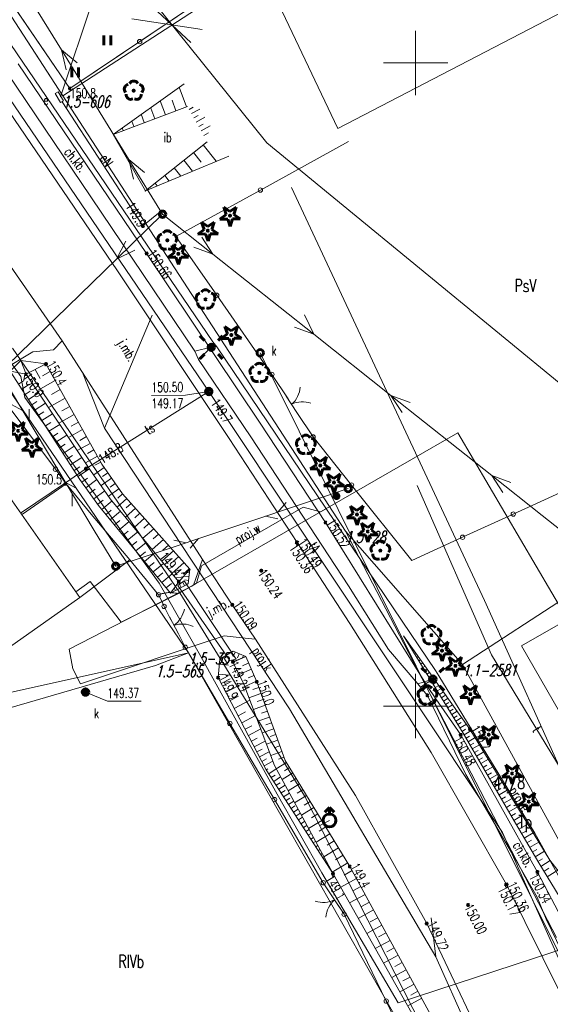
# Model space of a CAD drawing. Header units: metres. Extents: x 7582703 to 7587334, y 6019078 to 6022350.
# Tile 77 of 88: x 7584469 to 7584510, y 6021627 to 6021703. Entities that reach past the tile are written whole.
import ezdxf
from ezdxf.enums import TextEntityAlignment as Align

# ---------------------------------------------------------------- set-up
doc = ezdxf.new("R2010")
doc.units = ezdxf.units.M
doc.header["$MEASUREMENT"] = 0
doc.linetypes.add('EGDE', pattern=[0])
doc.layers.get('0').update_dxf_attribs({"color": 250, "linetype": 'CONTINUOUS', "lineweight": 100})
doc.layers.add('Dzialki', color=7, linetype='EGDE', lineweight=60)
doc.styles.get("Standard").update_dxf_attribs({"font": 'Simplex.SHX', "width": 0.75})

# ---------------------------------------------------------------- blocks, each defined once
blk = doc.blocks.new('1_OTRN')
at = {"linetype": 'Continuous'}
blk.add_circle((0, 0), 0.045, dxfattribs=at)
blk = doc.blocks.new('1_OTRS')
at = {"linetype": 'Continuous'}
blk.add_circle((0, 0), 0.045, dxfattribs=at)
blk = doc.blocks.new('1_OTZT')
at = {"linetype": 'Continuous'}
for p, q in [((-0.2625, -0.375), (-0.2625, 0.375)), ((0.2625, -0.375), (0.2625, 0.375))]:
    blk.add_line(p, q, dxfattribs=at)
blk = doc.blocks.new('1_OTZG')
at = {"linetype": 'Continuous'}
for p, q in [((-0.78225, -0.26495), (-0.3012, 0.09375)), ((-0.3012, 0.09375), (-0.4937, 0.6621)), ((-0.4937, 0.6621), (-0.0039, 0.31545)), ((-0.0039, 0.31545), (0.4771, 0.67415)), ((0.4771, 0.67415), (0.2988, 0.1012)), ((0.2988, 0.1012), (0.7886, -0.24545)), ((-0.18225, -0.2575), (-0.78225, -0.26495)), ((0.01025, -0.82585), (-0.18225, -0.2575)), ((0.1886, -0.2529), (0.01025, -0.82585)), ((0.7886, -0.24545), (0.1886, -0.2529))]:
    blk.add_line(p, q, dxfattribs=at)
blk.add_circle((0, 0), 0.045, dxfattribs=at)
blk = doc.blocks.new('1_OTZL')
at = {"linetype": 'Continuous'}
blk.add_circle((0, 0), 0.045, dxfattribs=at)
for centre, start, end in [((-0.357, 0.116), 102.14447, 221.86002), ((0, 0.375), 30.14012, 149.85988), ((0.357, 0.116), 318.13998, 77.85553), ((-0.22, -0.303), 174.14818, 293.85423), ((0.22, -0.303), 246.14577, 5.85182)]:
    blk.add_arc(centre, 0.375, start, end, dxfattribs=at)
blk = doc.blocks.new('4_SUEO_W')
at = {"linetype": 'Continuous'}
for p, q in [((-0.53035, 0.53035), (-0.8839, 0.8839)), ((0.53035, 0.53035), (0.8839, 0.8839)), ((-0.53035, -0.53035), (-0.8839, -0.8839)), ((0.53035, -0.53035), (0.8839, -0.8839))]:
    blk.add_line(p, q, dxfattribs=at)
blk.add_circle((0, 0), 0.025, dxfattribs=at)
blk = doc.blocks.new('4_SUPP')
at = {"linetype": 'Continuous'}
blk.add_circle((0, 0), 0.25, dxfattribs=at)
blk = doc.blocks.new('4_SUPS')
at = {"linetype": 'Continuous'}
blk.add_circle((0, 0), 0.0625, dxfattribs=at)
blk = doc.blocks.new('4_SUKS')
at = {"linetype": 'Continuous'}
blk.add_circle((0, 0), 0.25, dxfattribs=at)
blk = doc.blocks.new('4_SUPK')
at = {"linetype": 'Continuous'}
blk.add_circle((0, 0), 0.25, dxfattribs=at)
blk = doc.blocks.new('4_SUPW')
at = {"linetype": 'Continuous'}
blk.add_circle((0, 0), 0.25, dxfattribs=at)
blk = doc.blocks.new('4_SUTU')
at = {"linetype": 'Continuous'}
for radius in [0.2, 0.175, 0.15, 0.125, 0.1, 0.075, 0.05, 0.025, 0.00715]:
    blk.add_circle((0, 0), radius, dxfattribs=at)
blk = doc.blocks.new('4_SUWH')
at = {"linetype": 'Continuous'}
for p, q in [((0, 1), (-0.35355, 0.64645)), ((0, 1), (0.35355, 0.64645)), ((0, 0.5), (0, 1))]:
    blk.add_line(p, q, dxfattribs=at)
blk.add_circle((0, 0), 0.5, dxfattribs=at)

msp = doc.modelspace()

# ---------------------------------------------------------------- linework, layer by layer
at = {"layer": 'Dzialki', "lineweight": 9}
for p, q in [((7584488.453, 6021693.787), (7584457.95, 6021731.8)), ((7584472.58, 6021697.45), (7584458.42, 6021719.26)), ((7584458.42, 6021719.26), (7584470.15, 6021701.2)), ((7584483.93, 6021674.46), (7584453.94, 6021718.54)), ((7584482.526, 6021701.595), (7584464.361, 6021718.645)), ((7584473.14, 6021698.02), (7584501.05, 6021716.77)), ((7584472.42, 6021697.38), (7584478.472, 6021715.663)), ((7584472.58, 6021697.45), (7584497.74, 6021713.79)), ((7584526.76, 6021711.95), (7584493.95, 6021694.92)), ((7584464.45, 6021710.73), (7584473.14, 6021698.02)), ((7584467.253, 6021709.537), (7584472.489, 6021701.018)), ((7584472.58, 6021697.45), (7584488, 6021707.46)), ((7584493.95, 6021694.92), (7584488, 6021707.46)), ((7584483.982, 6021705.304), (7584478.561, 6021701.662)), ((7584476.83, 6021683.84), (7584462.62, 6021704.73)), ((7584473.14, 6021698.02), (7584468.907, 6021704.211)), ((7584483.409, 6021702.601), (7584477.962, 6021703.432)), ((7584500, 6021697.5), (7584500, 6021702.5)), ((7584468.537, 6021701.447), (7584484.242, 6021678.313)), ((7584470.15, 6021701.2), (7584472.58, 6021697.45)), ((7584478.561, 6021701.662), (7584473.14, 6021698.02)), ((7584474.762, 6021689.598), (7584467.322, 6021700.605)), ((7584472.489, 6021701.018), (7584477.724, 6021692.498)), ((7584473.7, 6021700.002), (7584472.489, 6021701.018)), ((7584472.489, 6021701.018), (7584472.848, 6021699.478)), ((7584479.1, 6021685.19), (7584469.13, 6021699.93)), ((7584497.5, 6021700), (7584502.5, 6021700)), ((7584466.87, 6021698.48), (7584476.83, 6021683.84)), ((7584476.83, 6021683.84), (7584466.87, 6021698.48)), ((7584476.497, 6021694.451), (7584482.009, 6021698.391)), ((7584482.202, 6021696.593), (7584481.629, 6021698.119)), ((7584472, 6021697.62), (7584472.22, 6021697.75)), ((7584472.42, 6021696.92), (7584472, 6021697.62)), ((7584472.22, 6021697.75), (7584472.65, 6021697.06)), ((7584494.55, 6021663.6), (7584472.58, 6021697.45)), ((7584494.55, 6021663.6), (7584472.58, 6021697.45)), ((7584472.65, 6021697.06), (7584472.42, 6021696.92)), ((7584478.81, 6021687.35), (7584472.535, 6021696.99)), ((7584476.497, 6021694.451), (7584482.282, 6021696.623)), ((7584482.282, 6021696.623), (7584476.497, 6021694.451)), ((7584479.743, 6021695.669), (7584479.435, 6021696.489)), ((7584480.563, 6021695.977), (7584480.154, 6021697.065)), ((7584481.382, 6021696.285), (7584481.075, 6021697.105)), ((7584482.414, 6021696.386), (7584482.724, 6021696.559)), ((7584478.923, 6021695.362), (7584478.679, 6021696.011)), ((7584482.591, 6021696.068), (7584483.227, 6021696.422)), ((7584482.772, 6021695.742), (7584483.098, 6021695.923)), ((7584482.958, 6021695.408), (7584483.625, 6021695.78)), ((7584477.284, 6021694.746), (7584477.205, 6021694.957)), ((7584478.103, 6021695.054), (7584477.942, 6021695.484)), ((7584483.148, 6021695.067), (7584483.489, 6021695.257)), ((7584483.342, 6021694.717), (7584484.042, 6021695.106)), ((7584479.009, 6021690.059), (7584476.497, 6021694.451)), ((7584483.541, 6021694.359), (7584483.899, 6021694.559)), ((7584483.812, 6021693.874), (7584479.009, 6021690.059)), ((7584479.009, 6021690.059), (7584483.812, 6021693.874)), ((7584483.499, 6021693.625), (7584484.508, 6021692.355)), ((7584487.946, 6021690.121), (7584494.803, 6021693.893)), ((7584525.407, 6021663.426), (7584488.453, 6021693.787)), ((7584479.009, 6021690.059), (7584485.49, 6021692.766)), ((7584482.751, 6021693.031), (7584483.345, 6021692.282)), ((7584477.724, 6021692.498), (7584480.342, 6021688.238)), ((7584478.936, 6021691.482), (7584477.724, 6021692.498)), ((7584477.724, 6021692.498), (7584478.084, 6021690.958)), ((7584482.002, 6021692.436), (7584482.675, 6021691.59)), ((7584480.506, 6021691.247), (7584480.842, 6021690.824)), ((7584481.254, 6021691.842), (7584481.758, 6021691.207)), ((7584479.757, 6021690.653), (7584479.925, 6021690.441)), ((7584482.839, 6021677.585), (7584474.762, 6021689.598)), ((7584481.375, 6021686.505), (7584487.946, 6021690.121)), ((7584505.351, 6021658.216), (7584490.348, 6021690.33)), ((7584476.762, 6021684.748), (7584480.342, 6021688.238)), ((7584480.16, 6021688.43), (7584478.81, 6021687.35)), ((7584480.342, 6021688.238), (7584480.16, 6021688.43)), ((7584480.342, 6021688.238), (7584484.257, 6021685.128)), ((7584477.487, 6021686.153), (7584476.762, 6021684.748)), ((7584484.553, 6021681.944), (7584481.375, 6021686.505)), ((7584483.394, 6021686.452), (7584484.257, 6021685.128)), ((7584476.762, 6021684.748), (7584478.185, 6021685.437)), ((7584487.93, 6021672), (7584479.1, 6021685.19)), ((7584484.257, 6021685.128), (7584482.772, 6021685.669)), ((7584484.257, 6021685.128), (7584492.087, 6021678.908)), ((7584463.02, 6021684.39), (7584469.33, 6021675.63)), ((7584468.272, 6021676.474), (7584476.762, 6021684.748)), ((7584468.51, 6021684.2), (7584472.53, 6021678.39)), ((7584476.83, 6021683.84), (7584485.52, 6021670.81)), ((7584485.52, 6021670.81), (7584476.83, 6021683.84)), ((7584485.52, 6021670.81), (7584476.83, 6021683.84)), ((7584463.69, 6021682.625), (7584471.389, 6021669.751)), ((7584488.84, 6021675.79), (7584484.553, 6021681.944)), ((7584479.526, 6021680.399), (7584475.833, 6021671.609)), ((7584491.379, 6021680.428), (7584492.087, 6021678.908)), ((7584482.36, 6021654.15), (7584464.72, 6021679.97)), ((7584482.36, 6021654.15), (7584464.72, 6021679.97)), ((7584492.087, 6021678.908), (7584490.602, 6021679.449)), ((7584492.087, 6021678.908), (7584498.089, 6021674.14)), ((7584471.87, 6021677.69), (7584472.53, 6021678.39)), ((7584472.53, 6021678.39), (7584481.91, 6021663.79)), ((7584484.242, 6021678.313), (7584484.558, 6021677.923)), ((7584467.84, 6021676.1), (7584470.25, 6021677.54)), ((7584468.687, 6021677.823), (7584481.685, 6021658.795)), ((7584470.25, 6021677.54), (7584471.87, 6021677.69)), ((7584482.839, 6021677.585), (7584484.127, 6021677.895)), ((7584483.144, 6021676.957), (7584482.839, 6021677.585)), ((7584484.127, 6021677.895), (7584483.144, 6021676.957)), ((7584484.558, 6021677.923), (7584501.563, 6021652.759)), ((7584513.758, 6021625.534), (7584487.931, 6021677.462)), ((7584468.5, 6021676.03), (7584469.32, 6021676.87)), ((7584469.32, 6021676.87), (7584469.74, 6021675.8)), ((7584469.32, 6021676.87), (7584471.28, 6021676.6)), ((7584469.74, 6021675.8), (7584471.28, 6021676.6)), ((7584471.28, 6021676.6), (7584475.62, 6021668.81)), ((7584487.188, 6021670.926), (7584483.144, 6021676.957)), ((7584469.74, 6021675.8), (7584468.5, 6021676.03)), ((7584473.91, 6021667.62), (7584468.5, 6021676.03)), ((7584469.638, 6021675.819), (7584469.547, 6021675.327)), ((7584469.74, 6021675.8), (7584474.74, 6021668.32)), ((7584470.452, 6021676.17), (7584470.822, 6021675.458)), ((7584471.606, 6021676.014), (7584471.003, 6021675.678)), ((7584471.164, 6021676.54), (7584471.226, 6021676.42)), ((7584475.833, 6021671.609), (7584474.129, 6021675.941)), ((7584469.147, 6021675.024), (7584469.543, 6021675.278)), ((7584469.33, 6021675.63), (7584469.63, 6021673.99)), ((7584471.997, 6021675.313), (7584470.672, 6021674.575)), ((7584488.84, 6021675.79), (7584490.096, 6021673.882)), ((7584467.52, 6021674.42), (7584472.016, 6021668.417)), ((7584469.402, 6021674.628), (7584470.008, 6021675.018)), ((7584469.657, 6021674.232), (7584470.053, 6021674.487)), ((7584469.913, 6021673.833), (7584470.712, 6021674.346)), ((7584472.387, 6021674.613), (7584471.712, 6021674.236)), ((7584474.41, 6021668.46), (7584483.93, 6021674.46)), ((7584483.93, 6021674.46), (7584482.11, 6021674.179)), ((7584506.762, 6021640.165), (7584483.93, 6021674.46)), ((7584469.63, 6021673.99), (7584480.07, 6021659.55)), ((7584470.173, 6021673.43), (7584470.575, 6021673.689)), ((7584470.434, 6021673.024), (7584471.246, 6021673.546)), ((7584472.763, 6021673.937), (7584471.468, 6021673.215)), ((7584479.478, 6021674.16), (7584482.11, 6021674.179)), ((7584489.959, 6021674.091), (7584490.784, 6021672.838)), ((7584498.089, 6021674.14), (7584505.919, 6021667.919)), ((7584499.575, 6021673.598), (7584498.089, 6021674.14)), ((7584498.089, 6021674.14), (7584498.953, 6021672.815)), ((7584468.599, 6021673.443), (7584469.464, 6021672.97)), ((7584469.97, 6021673.098), (7584469.977, 6021672.112)), ((7584470.698, 6021672.614), (7584471.107, 6021672.878)), ((7584470.964, 6021672.2), (7584471.791, 6021672.732)), ((7584473.124, 6021673.289), (7584472.503, 6021672.943)), ((7584490.784, 6021672.838), (7584492.04, 6021670.93)), ((7584471.232, 6021671.783), (7584471.649, 6021672.052)), ((7584473.471, 6021672.668), (7584472.278, 6021672.003)), ((7584473.803, 6021672.071), (7584473.231, 6021671.753)), ((7584493.01, 6021664.27), (7584487.93, 6021672)), ((7584473.911, 6021658.44), (7584464.696, 6021671.574)), ((7584471.503, 6021671.362), (7584472.344, 6021671.904)), ((7584471.776, 6021670.938), (7584472.2, 6021671.211)), ((7584474.122, 6021671.499), (7584473.024, 6021670.887)), ((7584490.212, 6021649.793), (7584475.833, 6021671.609)), ((7584481.685, 6021658.795), (7584503.287, 6021671.242)), ((7584511.81, 6021656.739), (7584503.287, 6021671.242)), ((7584472.051, 6021670.509), (7584472.908, 6021671.06)), ((7584474.428, 6021670.95), (7584473.901, 6021670.657)), ((7584485.52, 6021670.81), (7584490.8, 6021662.73)), ((7584490.8, 6021662.73), (7584485.52, 6021670.81)), ((7584490.8, 6021662.73), (7584485.52, 6021670.81)), ((7584494.802, 6021659.35), (7584487.188, 6021670.926)), ((7584495.029, 6021667.187), (7584492.04, 6021670.93)), ((7584471.389, 6021669.751), (7584475.033, 6021663.658)), ((7584472.329, 6021670.077), (7584472.762, 6021670.355)), ((7584472.61, 6021669.641), (7584473.482, 6021670.202)), ((7584474.721, 6021670.423), (7584473.71, 6021669.86)), ((7584475.003, 6021669.918), (7584474.518, 6021669.648)), ((7584472.893, 6021669.201), (7584473.333, 6021669.484)), ((7584473.178, 6021668.757), (7584474.066, 6021669.328)), ((7584475.273, 6021669.433), (7584474.342, 6021668.915)), ((7584475.532, 6021668.968), (7584475.086, 6021668.719)), ((7584472.016, 6021668.417), (7584472.86, 6021667.29)), ((7584472.87, 6021667.42), (7584474.41, 6021668.46)), ((7584473.466, 6021668.31), (7584473.914, 6021668.598)), ((7584473.757, 6021667.858), (7584474.66, 6021668.439)), ((7584474.74, 6021668.32), (7584476.28, 6021666.12)), ((7584475.808, 6021668.539), (7584474.987, 6021667.967)), ((7584475.62, 6021668.81), (7584477.22, 6021666.51)), ((7584469.3, 6021665.01), (7584472.87, 6021667.42)), ((7584472.8, 6021667.391), (7584473.666, 6021666.918)), ((7584475.37, 6021665.6), (7584473.91, 6021667.62)), ((7584474.06, 6021667.413), (7584474.497, 6021667.728)), ((7584474.373, 6021666.979), (7584475.24, 6021667.606)), ((7584476.38, 6021667.718), (7584475.56, 6021667.148)), ((7584476.094, 6021668.128), (7584475.684, 6021667.843)), ((7584505.919, 6021667.919), (7584509.834, 6021664.809)), ((7584507.404, 6021667.378), (7584505.919, 6021667.919)), ((7584505.919, 6021667.919), (7584506.782, 6021666.595)), ((7584514.421, 6021668.043), (7584507.598, 6021664.928)), ((7584472.86, 6021667.29), (7584469.45, 6021664.91)), ((7584474.79, 6021664.93), (7584472.86, 6021667.29)), ((7584474.684, 6021666.549), (7584475.114, 6021666.86)), ((7584474.993, 6021666.122), (7584475.847, 6021666.739)), ((7584476.949, 6021666.899), (7584476.132, 6021666.331)), ((7584476.665, 6021667.308), (7584476.256, 6021667.024)), ((7584494.77, 6021666.91), (7584492.469, 6021666.141)), ((7584499.708, 6021661.326), (7584495.029, 6021667.187)), ((7584505.912, 6021653.99), (7584500.126, 6021667.159)), ((7584473.313, 6021666.533), (7584473.321, 6021665.547)), ((7584475.299, 6021665.698), (7584475.723, 6021666.005)), ((7584475.621, 6021665.294), (7584476.421, 6021665.949)), ((7584476.28, 6021666.12), (7584481.6, 6021659.67)), ((7584477.561, 6021666.129), (7584476.819, 6021665.466)), ((7584477.236, 6021666.493), (7584476.872, 6021666.168)), ((7584477.22, 6021666.51), (7584482.47, 6021660.64)), ((7584492.469, 6021666.141), (7584485.735, 6021663.89)), ((7584480.95, 6021658.78), (7584475.37, 6021665.6)), ((7584475.949, 6021664.892), (7584476.35, 6021665.221)), ((7584476.278, 6021664.491), (7584477.082, 6021665.148)), ((7584478.23, 6021665.38), (7584477.459, 6021664.691)), ((7584477.892, 6021665.759), (7584477.514, 6021665.42)), ((7584491.259, 6021665.465), (7584483.356, 6021660.913)), ((7584489.292, 6021665.079), (7584489.939, 6021665.822)), ((7584492.624, 6021665.097), (7584491.259, 6021665.465)), ((7584493.057, 6021665.347), (7584492.624, 6021665.097)), ((7584477.79, 6021661.37), (7584474.79, 6021664.93)), ((7584476.607, 6021664.088), (7584477.01, 6021664.417)), ((7584476.937, 6021663.684), (7584477.744, 6021664.345)), ((7584478.927, 6021664.601), (7584478.124, 6021663.884)), ((7584478.575, 6021664.995), (7584478.182, 6021664.643)), ((7584488.343, 6021664.762), (7584489.308, 6021664.557)), ((7584507.598, 6021664.928), (7584503.653, 6021663.127)), ((7584509.834, 6021664.809), (7584513.76, 6021661.713)), ((7584475.033, 6021663.658), (7584476.7, 6021660.87)), ((7584477.268, 6021663.28), (7584477.672, 6021663.611)), ((7584479.652, 6021663.791), (7584478.817, 6021663.044)), ((7584479.286, 6021664.2), (7584478.877, 6021663.834)), ((7584485.735, 6021663.89), (7584479.001, 6021661.639)), ((7584481.91, 6021663.79), (7584483.45, 6021661.39)), ((7584493.01, 6021664.27), (7584500.93, 6021651.51)), ((7584510.95, 6021632.01), (7584494.55, 6021663.6)), ((7584503.65, 6021653.24), (7584494.55, 6021663.6)), ((7584510.95, 6021632.01), (7584494.55, 6021663.6)), ((7584494.55, 6021663.6), (7584503.65, 6021653.24)), ((7584520.69, 6021664.31), (7584503.65, 6021653.24)), ((7584520.69, 6021664.31), (7584503.65, 6021653.24)), ((7584477.6, 6021662.875), (7584478.41, 6021663.538)), ((7584477.932, 6021662.469), (7584478.338, 6021662.801)), ((7584480.406, 6021662.948), (7584479.537, 6021662.171)), ((7584480.025, 6021663.373), (7584479.599, 6021662.993)), ((7584482.178, 6021662.701), (7584481.214, 6021662.906)), ((7584483.127, 6021663.018), (7584482.479, 6021662.275)), ((7584503.653, 6021663.127), (7584499.708, 6021661.326)), ((7584478.264, 6021662.062), (7584479.078, 6021662.728)), ((7584481.191, 6021662.07), (7584480.287, 6021661.262)), ((7584480.795, 6021662.513), (7584480.352, 6021662.117)), ((7584490.8, 6021662.73), (7584494.9, 6021656.43)), ((7584494.9, 6021656.43), (7584490.8, 6021662.73)), ((7584494.9, 6021656.43), (7584490.8, 6021662.73)), ((7584473.907, 6021658.439), (7584477.79, 6021661.37)), ((7584479.001, 6021661.639), (7584476.7, 6021660.87)), ((7584477.79, 6021661.37), (7584480.03, 6021658.66)), ((7584478.598, 6021661.655), (7584479.005, 6021661.988)), ((7584478.932, 6021661.247), (7584479.749, 6021661.915)), ((7584481.595, 6021661.618), (7584481.134, 6021661.206)), ((7584482.74, 6021659.41), (7584483.45, 6021661.39)), ((7584483.45, 6021661.39), (7584485.76, 6021657.87)), ((7584479.267, 6021660.837), (7584479.676, 6021661.172)), ((7584479.602, 6021660.427), (7584480.422, 6021661.098)), ((7584482.007, 6021661.157), (7584481.067, 6021660.316)), ((7584481.6, 6021659.67), (7584482.47, 6021660.64)), ((7584482.428, 6021660.687), (7584481.948, 6021660.258)), ((7584482.33, 6021659.51), (7584482.47, 6021660.64)), ((7584483.356, 6021660.913), (7584482.988, 6021659.548)), ((7584479.938, 6021660.017), (7584480.349, 6021660.353)), ((7584480.275, 6021659.605), (7584481.098, 6021660.279)), ((7584482.01, 6021659.74), (7584481.53, 6021659.37)), ((7584482.399, 6021660.063), (7584481.997, 6021660.113)), ((7584486.07, 6021653.64), (7584482.01, 6021659.74)), ((7584482.363, 6021659.775), (7584482.074, 6021659.81)), ((7584482.434, 6021660.352), (7584482.234, 6021660.376)), ((7584473.08, 6021654.42), (7584482.74, 6021659.41)), ((7584473.592, 6021658.894), (7584474.71, 6021659.679)), ((7584474.71, 6021659.679), (7584477.121, 6021656.522)), ((7584480.07, 6021659.55), (7584483.19, 6021654.09)), ((7584480.612, 6021659.193), (7584481.025, 6021659.53)), ((7584480.95, 6021658.78), (7584481.6, 6021659.67)), ((7584480.95, 6021658.78), (7584482.33, 6021659.51)), ((7584481.355, 6021658.994), (7584481.25, 6021659.191)), ((7584481.53, 6021659.37), (7584485.58, 6021653.55)), ((7584481.797, 6021659.228), (7584481.578, 6021659.641)), ((7584482.052, 6021659.363), (7584481.917, 6021659.618)), ((7584482.309, 6021659.499), (7584482.287, 6021659.54)), ((7584482.988, 6021659.548), (7584482.555, 6021659.298)), ((7584497.888, 6021654.412), (7584494.802, 6021659.35)), ((7584516.229, 6021659.285), (7584508.231, 6021654.677)), ((7584466.504, 6021653.235), (7584473.911, 6021658.44)), ((7584477.121, 6021656.522), (7584481.685, 6021658.795)), ((7584480.03, 6021658.66), (7584480.126, 6021658.691)), ((7584480.03, 6021658.66), (7584480.245, 6021658.205)), ((7584480.126, 6021658.691), (7584480.222, 6021658.721)), ((7584480.222, 6021658.721), (7584480.309, 6021658.747)), ((7584480.245, 6021658.205), (7584480.46, 6021657.75)), ((7584480.309, 6021658.747), (7584480.411, 6021658.766)), ((7584480.411, 6021658.766), (7584480.501, 6021658.786)), ((7584480.501, 6021658.786), (7584480.594, 6021658.8)), ((7584480.594, 6021658.8), (7584480.69, 6021658.809)), ((7584480.69, 6021658.809), (7584480.783, 6021658.823)), ((7584480.783, 6021658.823), (7584480.872, 6021658.82)), ((7584480.872, 6021658.82), (7584480.971, 6021658.823)), ((7584480.971, 6021658.823), (7584481.051, 6021658.816)), ((7584481.051, 6021658.816), (7584481.141, 6021658.814)), ((7584481.141, 6021658.814), (7584481.224, 6021658.801)), ((7584481.224, 6021658.801), (7584481.307, 6021658.789)), ((7584481.307, 6021658.789), (7584481.394, 6021658.77)), ((7584481.394, 6021658.77), (7584481.42, 6021658.76)), ((7584491.38, 6021643.024), (7584481.685, 6021658.795)), ((7584524.917, 6021614.714), (7584505.351, 6021658.216)), ((7584480.46, 6021657.75), (7584480.994, 6021656.715)), ((7584485.76, 6021657.87), (7584487.57, 6021655.19)), ((7584480.879, 6021656.938), (7584481.566, 6021655.605)), ((7584494.9, 6021656.43), (7584501.21, 6021646.39)), ((7584501.21, 6021646.39), (7584494.9, 6021656.43)), ((7584501.21, 6021646.39), (7584494.9, 6021656.43)), ((7584485.12, 6021655.45), (7584473.96, 6021651.74)), ((7584481.566, 6021655.605), (7584482.1, 6021654.57)), ((7584486.984, 6021655.252), (7584485.12, 6021655.45)), ((7584487.57, 6021655.19), (7584486.984, 6021655.252)), ((7584487.57, 6021655.19), (7584495.34, 6021643.04)), ((7584499.07, 6021655.45), (7584503.7, 6021647.9)), ((7584504.23, 6021648.21), (7584499.07, 6021655.45)), ((7584499.127, 6021655.358), (7584499.133, 6021655.362)), ((7584473.37, 6021652.9), (7584473.08, 6021654.42)), ((7584485.569, 6021648.65), (7584482.1, 6021654.57)), ((7584500.168, 6021651.738), (7584497.888, 6021654.412)), ((7584499.287, 6021655.096), (7584499.311, 6021655.111)), ((7584499.447, 6021654.835), (7584499.49, 6021654.861)), ((7584499.608, 6021654.573), (7584499.668, 6021654.611)), ((7584499.768, 6021654.312), (7584499.847, 6021654.36)), ((7584508.231, 6021654.677), (7584513.747, 6021645.096)), ((7584482.36, 6021654.15), (7584442.4, 6021645.23)), ((7584479.79, 6021653.15), (7584482.36, 6021654.15)), ((7584482.36, 6021654.15), (7584502.06, 6021619.49)), ((7584502.06, 6021619.49), (7584482.36, 6021654.15)), ((7584483.19, 6021654.09), (7584489.24, 6021643.14)), ((7584484.661, 6021652.225), (7584484.8, 6021653.64)), ((7584484.8, 6021653.64), (7584485.83, 6021654.26)), ((7584485.064, 6021653.799), (7584485.381, 6021653.273)), ((7584485.58, 6021653.55), (7584486.07, 6021653.64)), ((7584485.663, 6021654.159), (7584485.845, 6021653.857)), ((7584486.82, 6021653.85), (7584485.81, 6021653.44)), ((7584486.82, 6021653.85), (7584485.819, 6021653.421)), ((7584485.83, 6021654.26), (7584486.82, 6021653.85)), ((7584485.975, 6021654.2), (7584485.856, 6021653.912)), ((7584486.301, 6021654.065), (7584486.166, 6021653.739)), ((7584486.627, 6021653.93), (7584486.549, 6021653.74)), ((7584486.82, 6021653.85), (7584487.66, 6021651.89)), ((7584499.928, 6021654.05), (7584500.025, 6021654.11)), ((7584500.089, 6021653.789), (7584500.204, 6021653.859)), ((7584500.249, 6021653.527), (7584500.382, 6021653.609)), ((7584511.843, 6021644.222), (7584505.912, 6021653.99)), ((7584463.3, 6021648.38), (7584479.79, 6021653.15)), ((7584473.96, 6021651.74), (7584473.37, 6021652.9)), ((7584484.762, 6021653.252), (7584485.457, 6021653.184)), ((7584485.81, 6021653.44), (7584486.66, 6021651.71)), ((7584487.243, 6021652.862), (7584486.294, 6021652.455)), ((7584487.034, 6021653.35), (7584486.547, 6021653.141)), ((7584500.409, 6021653.266), (7584500.561, 6021653.359)), ((7584500.57, 6021653.004), (7584500.739, 6021653.108)), ((7584500.73, 6021652.743), (7584500.917, 6021652.858)), ((7584503.65, 6021653.24), (7584514.61, 6021633.19)), ((7584503.65, 6021653.24), (7584514.61, 6021633.19)), ((7584488.4, 6021645.05), (7584484.661, 6021652.225)), ((7584484.686, 6021652.477), (7584485.536, 6021652.394)), ((7584484.903, 6021651.76), (7584485.593, 6021652.12)), ((7584487.447, 6021652.387), (7584486.984, 6021652.189)), ((7584500, 6021647.5), (7584500, 6021652.5)), ((7584501.345, 6021652.097), (7584500.168, 6021651.738)), ((7584500.389, 6021651.48), (7584501.345, 6021652.097)), ((7584500.89, 6021652.481), (7584501.096, 6021652.607)), ((7584501.051, 6021652.22), (7584501.274, 6021652.357)), ((7584501.211, 6021651.958), (7584501.453, 6021652.107)), ((7584501.563, 6021652.759), (7584501.802, 6021652.357)), ((7584501.802, 6021652.357), (7584509.273, 6021640.121)), ((7584485.258, 6021651.079), (7584486.621, 6021651.789)), ((7584486.66, 6021651.71), (7584489.04, 6021645.37)), ((7584487.645, 6021651.925), (7584486.727, 6021651.532)), ((7584487.817, 6021651.456), (7584487.35, 6021651.287)), ((7584487.66, 6021651.89), (7584489.87, 6021645.78)), ((7584500.1, 6021650.96), (7584500.93, 6021651.51)), ((7584500.389, 6021651.48), (7584500.168, 6021651.738)), ((7584500.934, 6021650.834), (7584500.389, 6021651.48)), ((7584500.93, 6021651.51), (7584501.58, 6021650.56)), ((7584501.372, 6021651.697), (7584501.631, 6021651.856)), ((7584501.532, 6021651.435), (7584501.81, 6021651.606)), ((7584501.692, 6021651.174), (7584501.954, 6021651.334)), ((7584474.35, 6021651.092), (7584476.056, 6021650.373)), ((7584485.595, 6021650.433), (7584486.241, 6021650.77)), ((7584487.986, 6021650.989), (7584487.057, 6021650.653)), ((7584500.7, 6021650.01), (7584500.1, 6021650.96)), ((7584501.58, 6021650.56), (7584500.7, 6021650.01)), ((7584503.899, 6021644.675), (7584500.934, 6021650.834)), ((7584501.58, 6021650.56), (7584503.51, 6021647.77)), ((7584501.853, 6021650.912), (7584502.167, 6021651.105)), ((7584502.013, 6021650.651), (7584502.274, 6021650.811)), ((7584502.173, 6021650.39), (7584502.524, 6021650.604)), ((7584476.056, 6021650.373), (7584478.689, 6021650.392)), ((7584485.912, 6021649.825), (7584487.13, 6021650.459)), ((7584488.321, 6021650.063), (7584487.403, 6021649.731)), ((7584488.154, 6021650.524), (7584487.692, 6021650.357)), ((7584501.572, 6021630.496), (7584490.212, 6021649.793)), ((7584497.5, 6021650), (7584502.5, 6021650)), ((7584502.334, 6021650.128), (7584502.595, 6021650.288)), ((7584502.494, 6021649.867), (7584502.88, 6021650.104)), ((7584486.211, 6021649.251), (7584486.785, 6021649.55)), ((7584486.493, 6021648.71), (7584487.575, 6021649.274)), ((7584488.652, 6021649.147), (7584487.745, 6021648.819)), ((7584488.487, 6021649.604), (7584488.031, 6021649.439)), ((7584502.654, 6021649.605), (7584502.916, 6021649.765)), ((7584502.815, 6021649.344), (7584503.237, 6021649.603)), ((7584502.975, 6021649.082), (7584503.237, 6021649.242)), ((7584503.135, 6021648.821), (7584503.594, 6021649.102)), ((7584489.038, 6021642.731), (7584485.569, 6021648.65)), ((7584486.759, 6021648.2), (7584487.268, 6021648.466)), ((7584488.979, 6021648.243), (7584488.083, 6021647.919)), ((7584488.816, 6021648.694), (7584488.365, 6021648.531)), ((7584503.296, 6021648.559), (7584503.557, 6021648.719)), ((7584503.456, 6021648.298), (7584503.951, 6021648.601)), ((7584487.009, 6021647.72), (7584487.97, 6021648.22)), ((7584487.245, 6021647.267), (7584487.698, 6021647.503)), ((7584489.141, 6021647.795), (7584488.696, 6021647.634)), ((7584503.51, 6021647.77), (7584509.48, 6021637.1)), ((7584503.617, 6021648.036), (7584503.878, 6021648.196)), ((7584503.7, 6021647.9), (7584507.515, 6021641.335)), ((7584503.775, 6021647.771), (7584504.308, 6021648.081)), ((7584503.932, 6021647.502), (7584504.201, 6021647.658)), ((7584504.09, 6021647.229), (7584504.635, 6021647.546)), ((7584510.44, 6021638.03), (7584504.23, 6021648.21)), ((7584487.467, 6021646.84), (7584488.321, 6021647.285)), ((7584489.302, 6021647.35), (7584488.417, 6021647.03)), ((7584489.462, 6021646.907), (7584489.022, 6021646.748)), ((7584504.25, 6021646.953), (7584504.526, 6021647.114)), ((7584504.412, 6021646.675), (7584504.969, 6021646.999)), ((7584487.677, 6021646.437), (7584488.079, 6021646.647)), ((7584487.875, 6021646.058), (7584488.633, 6021646.453)), ((7584489.621, 6021646.467), (7584488.747, 6021646.151)), ((7584489.78, 6021646.03), (7584489.345, 6021645.873)), ((7584501.21, 6021646.39), (7584507.08, 6021636.13)), ((7584507.08, 6021636.13), (7584501.21, 6021646.39)), ((7584507.08, 6021636.13), (7584501.21, 6021646.39)), ((7584504.576, 6021646.393), (7584504.857, 6021646.557)), ((7584504.741, 6021646.109), (7584505.31, 6021646.44)), ((7584504.908, 6021645.821), (7584505.196, 6021645.989)), ((7584488.061, 6021645.701), (7584488.419, 6021645.887)), ((7584488.237, 6021645.364), (7584488.911, 6021645.715)), ((7584489.04, 6021645.37), (7584493.59, 6021636.96)), ((7584489.972, 6021645.613), (7584489.173, 6021645.125)), ((7584490.216, 6021645.213), (7584489.806, 6021644.963)), ((7584489.87, 6021645.78), (7584494.9, 6021637.53)), ((7584505.077, 6021645.531), (7584505.658, 6021645.869)), ((7584505.248, 6021645.237), (7584505.542, 6021645.408)), ((7584505.42, 6021644.94), (7584506.014, 6021645.285)), ((7584493.59, 6021636.96), (7584488.4, 6021645.05)), ((7584488.404, 6021645.044), (7584488.532, 6021645.126)), ((7584488.596, 6021644.745), (7584489.177, 6021645.117)), ((7584488.788, 6021644.445), (7584489.087, 6021644.637)), ((7584488.98, 6021644.146), (7584489.516, 6021644.49)), ((7584490.466, 6021644.803), (7584489.625, 6021644.29)), ((7584507.645, 6021638.301), (7584503.899, 6021644.675)), ((7584505.595, 6021644.64), (7584505.895, 6021644.814)), ((7584505.771, 6021644.337), (7584506.378, 6021644.689)), ((7584489.172, 6021643.847), (7584489.471, 6021644.039)), ((7584489.364, 6021643.547), (7584489.856, 6021643.862)), ((7584490.986, 6021643.95), (7584490.1, 6021643.411)), ((7584490.722, 6021644.382), (7584490.291, 6021644.119)), ((7584505.949, 6021644.03), (7584506.256, 6021644.208)), ((7584506.129, 6021643.72), (7584506.749, 6021644.08)), ((7584489.24, 6021643.14), (7584492.71, 6021637.04)), ((7584489.556, 6021643.248), (7584489.856, 6021643.44)), ((7584489.748, 6021642.948), (7584490.195, 6021643.235)), ((7584491.532, 6021643.054), (7584490.601, 6021642.485)), ((7584491.255, 6021643.508), (7584490.801, 6021643.231)), ((7584500.652, 6021624.81), (7584491.38, 6021643.024)), ((7584495.34, 6021643.04), (7584500.87, 6021633.09)), ((7584506.311, 6021643.407), (7584506.625, 6021643.589)), ((7584506.495, 6021643.09), (7584507.129, 6021643.458)), ((7584506.681, 6021642.77), (7584507.002, 6021642.956)), ((7584492.83, 6021636.26), (7584489.038, 6021642.731)), ((7584489.94, 6021642.649), (7584490.24, 6021642.841)), ((7584490.132, 6021642.349), (7584490.535, 6021642.607)), ((7584490.325, 6021642.05), (7584490.624, 6021642.242)), ((7584491.816, 6021642.588), (7584491.338, 6021642.296)), ((7584506.869, 6021642.447), (7584507.516, 6021642.823)), ((7584507.06, 6021642.12), (7584507.386, 6021642.31)), ((7584507.252, 6021641.789), (7584507.913, 6021642.173)), ((7584490.517, 6021641.751), (7584490.874, 6021641.98)), ((7584490.709, 6021641.451), (7584491.008, 6021641.643)), ((7584490.901, 6021641.152), (7584491.214, 6021641.352)), ((7584492.108, 6021642.11), (7584491.127, 6021641.512)), ((7584492.407, 6021641.62), (7584491.904, 6021641.313)), ((7584507.446, 6021641.455), (7584507.78, 6021641.649)), ((7584507.642, 6021641.117), (7584508.317, 6021641.51)), ((7584491.093, 6021640.852), (7584491.383, 6021641.039)), ((7584491.285, 6021640.553), (7584491.553, 6021640.725)), ((7584492.713, 6021641.117), (7584491.681, 6021640.488)), ((7584493.028, 6021640.601), (7584492.499, 6021640.278)), ((7584493.314, 6021641.108), (7584492.553, 6021640.72)), ((7584507.515, 6021641.335), (7584509.57, 6021637.8)), ((7584507.84, 6021640.776), (7584508.182, 6021640.975)), ((7584508.041, 6021640.431), (7584508.731, 6021640.832)), ((7584491.477, 6021640.254), (7584491.723, 6021640.411)), ((7584491.669, 6021639.954), (7584491.893, 6021640.097)), ((7584493.35, 6021640.072), (7584492.265, 6021639.41)), ((7584516.53, 6021618.18), (7584506.762, 6021640.165)), ((7584508.243, 6021640.083), (7584508.592, 6021640.285)), ((7584508.448, 6021639.73), (7584509.153, 6021640.14)), ((7584509.273, 6021640.121), (7584512.819, 6021633.701)), ((7584491.861, 6021639.655), (7584492.062, 6021639.784)), ((7584492.053, 6021639.355), (7584492.232, 6021639.47)), ((7584492.245, 6021639.056), (7584492.402, 6021639.156)), ((7584493.681, 6021639.529), (7584493.125, 6021639.189)), ((7584508.655, 6021639.374), (7584509.011, 6021639.581)), ((7584508.864, 6021639.014), (7584509.584, 6021639.432)), ((7584492.437, 6021638.756), (7584492.572, 6021638.842)), ((7584492.63, 6021638.457), (7584492.741, 6021638.529)), ((7584494.021, 6021638.972), (7584492.878, 6021638.275)), ((7584494.369, 6021638.401), (7584493.783, 6021638.043)), ((7584509.458, 6021635.154), (7584507.645, 6021638.301)), ((7584509.076, 6021638.65), (7584509.44, 6021638.862)), ((7584509.29, 6021638.282), (7584510.025, 6021638.71)), ((7584492.822, 6021638.158), (7584492.911, 6021638.215)), ((7584493.014, 6021637.858), (7584493.081, 6021637.901)), ((7584493.206, 6021637.559), (7584493.251, 6021637.587)), ((7584494.726, 6021637.815), (7584493.524, 6021637.082)), ((7584494.9, 6021637.53), (7584505.98, 6021617.18)), ((7584509.506, 6021637.911), (7584509.877, 6021638.127)), ((7584509.57, 6021637.8), (7584513.27, 6021631.75)), ((7584509.73, 6021637.539), (7584510.47, 6021637.992)), ((7584513.9, 6021633.55), (7584510.44, 6021638.03)), ((7584492.71, 6021637.04), (7584498.66, 6021626.93)), ((7584493.398, 6021637.259), (7584493.42, 6021637.274)), ((7584504.88, 6021616.98), (7584493.59, 6021636.96)), ((7584495.077, 6021637.204), (7584494.456, 6021636.866)), ((7584509.48, 6021637.1), (7584513.04, 6021630.25)), ((7584509.969, 6021637.148), (7584510.36, 6021637.387)), ((7584510.222, 6021636.734), (7584511.05, 6021637.24)), ((7584493.295, 6021635.556), (7584492.83, 6021636.26)), ((7584495.416, 6021636.583), (7584494.182, 6021635.912)), ((7584507.08, 6021636.13), (7584511.31, 6021627.55)), ((7584511.31, 6021627.55), (7584507.08, 6021636.13)), ((7584511.31, 6021627.55), (7584507.08, 6021636.13)), ((7584494.123, 6021634.305), (7584493.295, 6021635.556)), ((7584496.084, 6021635.355), (7584494.871, 6021634.694)), ((7584495.751, 6021635.966), (7584495.14, 6021635.633)), ((7584494.45, 6021633.81), (7584493.985, 6021634.514)), ((7584496.415, 6021634.748), (7584495.813, 6021634.42)), ((7584510.161, 6021633.429), (7584509.458, 6021635.154)), ((7584494.45, 6021633.81), (7584497.72, 6021627.061)), ((7584496.743, 6021634.146), (7584495.548, 6021633.495)), ((7584497.391, 6021632.955), (7584496.215, 6021632.315)), ((7584497.068, 6021633.548), (7584496.475, 6021633.225)), ((7584500.87, 6021633.09), (7584508.38, 6021617.28)), ((7584501.218, 6021633.549), (7584501.572, 6021630.496)), ((7584512.983, 6021627.529), (7584510.161, 6021633.429)), ((7584497.711, 6021632.367), (7584497.127, 6021632.05)), ((7584498.029, 6021631.784), (7584496.871, 6021631.154)), ((7584498.66, 6021626.93), (7584513.3, 6021631.74)), ((7584498.656, 6021630.631), (7584497.517, 6021630.011)), ((7584498.344, 6021631.205), (7584497.769, 6021630.893)), ((7584498.967, 6021630.061), (7584498.401, 6021629.754)), ((7584510.244, 6021611.274), (7584501.572, 6021630.496)), ((7584499.274, 6021629.496), (7584498.153, 6021628.885)), ((7584499.883, 6021628.379), (7584498.779, 6021627.778)), ((7584499.58, 6021628.935), (7584499.023, 6021628.632)), ((7584500.183, 6021627.827), (7584499.635, 6021627.529)), ((7584497.72, 6021627.061), (7584499.77, 6021622.83)), ((7584500.481, 6021627.279), (7584499.395, 6021626.688))]:
    msp.add_line(p, q, dxfattribs=at)
for centre in [(7584478.561, 6021701.662), (7584487.946, 6021690.121), (7584484.553, 6021681.944), (7584488.84, 6021675.79), (7584492.04, 6021670.93), (7584472.016, 6021668.417), (7584495.029, 6021667.187), (7584507.598, 6021664.928), (7584503.653, 6021663.127), (7584480.03, 6021658.66), (7584480.46, 6021657.75), (7584480.46, 6021657.75), (7584482.1, 6021654.57), (7584485.569, 6021648.65), (7584489.038, 6021642.731), (7584492.83, 6021636.26), (7584494.45, 6021633.81), (7584497.72, 6021627.061)]:
    msp.add_circle(centre, 0.17, dxfattribs=at)
for centre, start, end in [((7584489.051, 6021674.967), 311.30681, 355.38118), ((7584491.23, 6021671.658), 71.34353, 115.4179), ((7584480.069, 6021657.905), 305.22566, 349.30004), ((7584481.885, 6021654.384), 65.26239, 109.33676), ((7584492.847, 6021636.735), 251.45483, 295.5292), ((7584495.032, 6021633.431), 131.41811, 175.49248)]:
    msp.add_arc(centre, 2, start, end, dxfattribs=at)
for p in [(7584479.009, 6021690.059), (7584469.74, 6021675.8), (7584482.47, 6021660.64), (7584480.95, 6021658.78), (7584493.59, 6021636.96)]:
    msp.add_point(p, dxfattribs=at)

# ---------------------------------------------------------------- block references
for name, p in [('1_OTZT', (7584476.05, 6021701.77)), ('1_OTZT', (7584473.55, 6021699.27)), ('1_OTRN', (7584473.14, 6021698.02)), ('1_OTZL', (7584478.1, 6021697.85)), ('4_SUPP', (7584480.342, 6021688.238)), ('1_OTZG', (7584485.584, 6021688.126)), ('4_SUPS', (7584478.81, 6021687.35)), ('1_OTZG', (7584483.862, 6021686.963)), ('1_OTZL', (7584480.71, 6021686.21)), ('1_OTZG', (7584481.56, 6021685.16)), ('1_OTRS', (7584479.1, 6021685.19)), ('1_OTZL', (7584483.68, 6021681.62)), ('1_OTZG', (7584485.68, 6021678.85)), ('4_SUEO_W', (7584484.127, 6021677.895)), ('4_SUPP', (7584484.127, 6021677.895)), ('4_SUKS', (7584487.931, 6021677.462)), ('1_OTRN', (7584471.28, 6021676.6)), ('1_OTZL', (7584487.86, 6021675.91)), ('1_OTRN', (7584469.74, 6021675.8)), ('4_SUPK', (7584483.93, 6021674.46)), ('4_SUPS', (7584483.93, 6021674.46)), ('4_SUPS', (7584483.93, 6021674.46)), ('1_OTZG', (7584469.119, 6021671.397)), ('1_OTZG', (7584470.19, 6021670.16)), ('1_OTZL', (7584491.48, 6021670.32)), ('1_OTZG', (7584492.6, 6021668.7)), ('4_SUPS', (7584474.41, 6021668.46)), ('1_OTZG', (7584493.66, 6021667.38)), ('4_SUPP', (7584494.77, 6021666.91)), ('4_SUTU', (7584493.85, 6021666.33)), ('1_OTZG', (7584495.45, 6021664.89)), ('1_OTRS', (7584493.01, 6021664.27)), ('1_OTZG', (7584496.29, 6021663.57)), ('1_OTZL', (7584497.27, 6021662.09)), ('1_OTRS', (7584490.78, 6021662.71)), ('1_OTRS', (7584490.8, 6021662.73)), ('4_SUPP', (7584476.7, 6021660.87)), ('1_OTRS', (7584488.02, 6021660.53)), ('1_OTRS', (7584481.6, 6021659.67)), ('1_OTRS', (7584485.76, 6021657.87)), ('1_OTZL', (7584501.24, 6021655.52)), ('1_OTZG', (7584502.06, 6021654.31)), ('1_OTZG', (7584503.1, 6021653.13)), ('1_OTRS', (7584485.81, 6021653.44)), ('4_SUEO_W', (7584501.345, 6021652.097)), ('1_OTRN', (7584484.66, 6021652.21)), ('4_SUPP', (7584501.345, 6021652.097)), ('1_OTRN', (7584487.66, 6021651.89)), ('1_OTZL', (7584500.93, 6021650.83)), ('1_OTZG', (7584504.26, 6021650.93)), ('4_SUPS', (7584474.35, 6021651.092)), ('1_OTRN', (7584504.23, 6021648.21)), ('1_OTZG', (7584505.69, 6021647.78)), ('1_OTRS', (7584503.51, 6021647.77)), ('1_OTZG', (7584507.51, 6021644.76)), ('1_OTZG', (7584508.8, 6021642.57)), ('4_SUWH', (7584493.314, 6021641.108)), ('1_OTRN', (7584494.9, 6021637.53)), ('1_OTRN', (7584493.59, 6021636.96)), ('1_OTRS', (7584509.48, 6021637.1)), ('1_OTRS', (7584507.04, 6021636.12)), ('1_OTRS', (7584507.08, 6021636.13)), ('1_OTRS', (7584504.09, 6021634.54)), ('1_OTRS', (7584500.87, 6021633.09))]:
    msp.add_blockref(name, p, dxfattribs=at)
at = {"layer": 'Dzialki', "lineweight": 9, "rotation": 0.4139540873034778}
for name, p in [('1_OTRN', (7584472.79, 6021667.28)), ('4_SUPW', (7584474.35, 6021651.092))]:
    msp.add_blockref(name, p, dxfattribs=at)

# ---------------------------------------------------------------- texts
at = {"layer": 'Dzialki', "lineweight": 9, "width": 0.7}
for s, height, p in [('150.8', 0.75, (7584473.14, 6021698.02)), ('e', 0.75, (7584471.07, 6021697.487)), ('PsV', 1, (7584507.705, 6021683.196)), ('k', 0.75, (7584475.018, 6021649.814)), ('47/8', 1, (7584506.049, 6021644.559)), ('Tp', 1, (7584507.997, 6021641.518)), ('RIVb', 1, (7584476.912, 6021630.649))]:
    msp.add_text(s, height=height, dxfattribs=at).set_placement(p, align=Align.TOP_LEFT)
at = {"layer": 'Dzialki', "lineweight": 9, "oblique": 15, "width": 0.7}
for s, p in [('1.5-606', (7584472.58, 6021697.45)), ('1.5-28', (7584494.55, 6021663.6)), ('1.5-35', (7584482.36, 6021654.15)), ('1.5-565', (7584479.79, 6021653.15)), ('1.1-2581', (7584503.65, 6021653.24))]:
    msp.add_text(s, height=0.9, dxfattribs=at).set_placement(p, align=Align.TOP_LEFT)
at = {"layer": 'Dzialki', "lineweight": 9, "width": 0.7}
msp.add_text('ib', height=0.75, dxfattribs=at).set_placement((7584480.735, 6021694.228), align=Align.MIDDLE)
for s, rotation, p in [('ch.kb.', 308.92754, (7584473.579, 6021692.474)), ('j.mb.', 300.6, (7584477.5, 6021677.62)), ('ts', 32.22127, (7584479.333, 6021671.563)), ('tA', 303.36336, (7584492.147, 6021662.361)), ('j.mb.', 27.51202, (7584484.691, 6021657.574)), ('t', 301.2659, (7584509.429, 6021648.197)), ('ch.kb.', 300.73549, (7584508.378, 6021638.477))]:
    msp.add_text(s, height=0.75, rotation=rotation, dxfattribs=at).set_placement(p, align=Align.MIDDLE)
for s, rotation, p in [('eN', 303.06146, (7584475.425, 6021692.6)), ('150.66', 303.80019, (7584479.1, 6021685.19)), ('150.4', 299.12325, (7584471.28, 6021676.6)), ('150.52', 301.82745, (7584493.01, 6021664.27)), ('150.49', 303.05582, (7584490.8, 6021662.73)), ('150.09', 304.03403, (7584485.76, 6021657.87)), ('149.9', 297.70907, (7584484.66, 6021652.21)), ('149.37', 0.41401, (7584476.054, 6021650.623)), ('150.0', 289.88516, (7584487.66, 6021651.89)), ('150.2', 301.38401, (7584504.23, 6021648.21)), ('149.4', 298.56705, (7584494.9, 6021637.53)), ('150.36', 296.24362, (7584507.08, 6021636.13)), ('149.72', 295.40846, (7584500.87, 6021633.09))]:
    msp.add_text(s, height=0.75, rotation=rotation, dxfattribs=at).set_placement(p)
msp.add_text('149.9', height=0.75, rotation=301.21753, dxfattribs=at).set_placement((7584478.81, 6021687.35), align=Align.MIDDLE_RIGHT)
msp.add_text('k', height=0.75, dxfattribs=at).set_placement((7584488.817, 6021677.265))
for s, rotation, p in [('150.0', 303.76071, (7584469.74, 6021675.8)), ('149.7', 303.6535, (7584484.376, 6021673.79)), ('148.8', 32.22127, (7584475.45, 6021669.115)), ('150.24', 303.97033, (7584488.02, 6021660.53)), ('149.24', 294.0464, (7584485.81, 6021653.44)), ('150.00', 297.72917, (7584504.09, 6021634.54))]:
    msp.add_text(s, height=0.75, rotation=rotation, dxfattribs=at).set_placement(p, align=Align.MIDDLE_LEFT)
for s, rotation, p in [('150.50', 0.40999, (7584479.47, 6021675.16)), ('149.17', 0.40999, (7584479.479, 6021673.91)), ('150.36', 302.71738, (7584490.78, 6021662.71)), ('150.48', 299.14229, (7584503.51, 6021647.77)), ('149.1', 299.63367, (7584493.59, 6021636.96)), ('150.34', 296.59869, (7584509.48, 6021637.1)), ('150.17', 296.16182, (7584507.04, 6021636.12))]:
    msp.add_text(s, height=0.75, rotation=rotation, dxfattribs=at).set_placement(p, align=Align.TOP_LEFT)
msp.add_text('150.5', height=0.75, dxfattribs=at).set_placement((7584472.519, 6021667.245), align=Align.RIGHT)
for s, rotation, p in [('proj.w', 29.93876, (7584487.137, 6021663.091)), ('proj.k', 303.38918, (7584487.796, 6021653.459)), ('proj.e', 301.40585, (7584507.773, 6021642.577))]:
    msp.add_text(s, height=0.75, rotation=rotation, dxfattribs=at).set_placement(p, align=Align.CENTER)
msp.add_text('149.42', height=0.75, rotation=309.38962, dxfattribs=at).set_placement((7584481.6, 6021659.67), align=Align.RIGHT)

doc.saveas('drawing.dxf')
